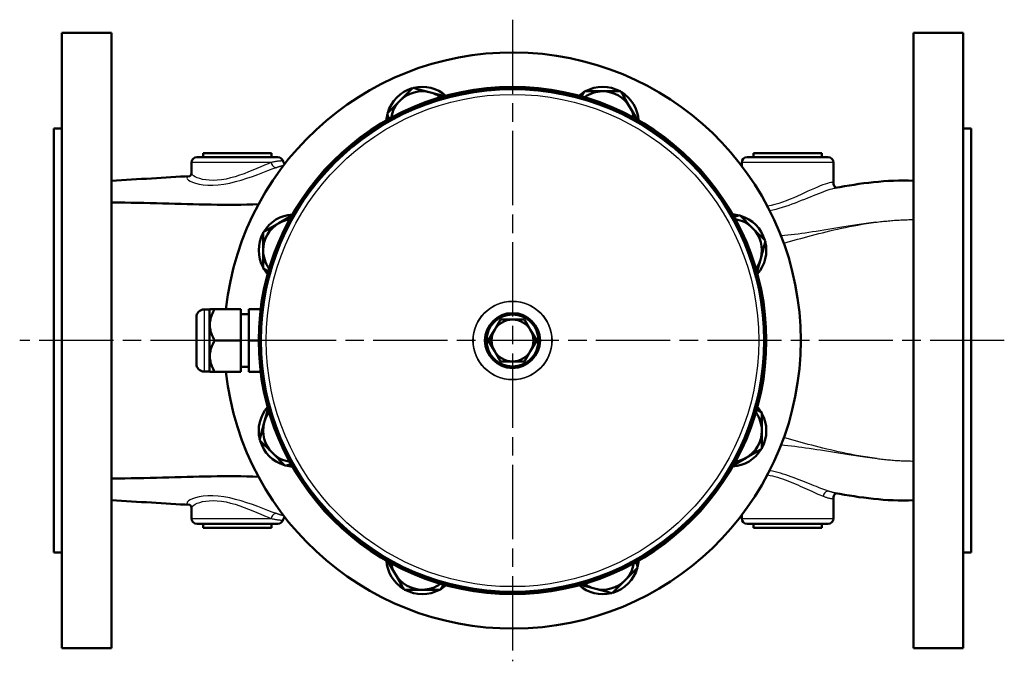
# Model space of a CAD drawing. Header units: millimetres. Extents: x 85 to 931, y 215 to 1219.
# Tile 1 of 5: x 159 to 535, y 215 to 460. Entities that reach past the tile are written whole.
import ezdxf

# ---------------------------------------------------------------- set-up
doc = ezdxf.new("R2010")
doc.units = ezdxf.units.MM
doc.header["$LTSCALE"] = 5
doc.linetypes.add('CHAIN', pattern=[0.3543, 0.2362, -0.0295, 0.0591, -0.0295])
for name, color, linetype, lineweight in [('Mittelpunktmarkierung(DIN)', 4, 'CHAIN', 25), ('Sichtbare Kanten(DIN)', 7, 'Continuous', 50), ('Sichtbare tangentiale Kanten(DIN)', 3, 'Continuous', 25)]:
    doc.layers.add(name, color=color, linetype=linetype, lineweight=lineweight)

msp = doc.modelspace()

# ---------------------------------------------------------------- linework, layer by layer
at = {"layer": 'Mittelpunktmarkierung(DIN)', "linetype": 'CHAIN', "ltscale": 23.990969}
for p, q in [((347.16, 460.37), (347.16, 215.37)), ((534.85, 337.87), (159.09, 337.87))]:
    msp.add_line(p, q, dxfattribs=at)
at = {"layer": 'Sichtbare Kanten(DIN)'}
for p, q in [((175.16, 220.37), (175.16, 455.37)), ((175.16, 455.37), (194.16, 455.37)), ((194.16, 455.37), (194.16, 220.37)), ((500.16, 220.37), (500.16, 455.37)), ((519.16, 455.37), (500.16, 455.37)), ((519.16, 455.37), (519.16, 220.37)), ((304.23, 429.51), (309.13, 434.4)), ((309.13, 434.4), (315.83, 432.61)), ((315.83, 432.61), (321.19, 431.17)), ((373.54, 431.06), (374.67, 433.02)), ((374.67, 433.02), (381.6, 433.02)), ((381.6, 433.02), (388.53, 433.02)), ((388.53, 433.02), (392, 427.02)), ((299.34, 424.61), (304.23, 429.51)), ((392, 427.02), (394.77, 422.21)), ((299.92, 422.42), (299.34, 424.61)), ((172.16, 418.87), (172.16, 256.87)), ((172.16, 418.87), (175.16, 418.87)), ((522.16, 418.87), (519.16, 418.87)), ((522.16, 256.87), (522.16, 418.87)), ((224.66, 405.87), (224.66, 401.87)), ((226.66, 407.87), (257.66, 407.87)), ((229.16, 409.37), (255.16, 409.37)), ((229.16, 409.37), (229.16, 407.87)), ((255.16, 409.37), (255.16, 407.87)), ((434.66, 405.87), (434.66, 404.53)), ((436.66, 407.87), (467.66, 407.87)), ((439.16, 409.37), (465.16, 409.37)), ((439.16, 409.37), (439.16, 407.87)), ((465.16, 409.37), (465.16, 407.87)), ((469.66, 405.87), (469.66, 397.8)), ((258.01, 382.7), (262.82, 385.48)), ((431.71, 385.11), (433.9, 385.7)), ((433.9, 385.7), (438.8, 380.8)), ((252.01, 379.24), (258.01, 382.7)), ((438.8, 380.8), (443.7, 375.9)), ((252.01, 372.31), (252.01, 379.24)), ((443.7, 375.9), (441.9, 369.21)), ((252.01, 365.38), (252.01, 372.31)), ((441.9, 369.21), (440.46, 363.84)), ((253.97, 364.25), (252.01, 365.38)), ((231.51, 349.73), (229.51, 349.73)), ((231.51, 349.73), (231.66, 349.87)), ((231.51, 349.73), (231.51, 326.01)), ((231.66, 349.87), (233.51, 349.87)), ((243.51, 349.87), (233.51, 349.87)), ((243.51, 337.87), (243.51, 349.87)), ((246.51, 349.87), (246.51, 337.87)), ((251.06, 349.87), (246.51, 349.87)), ((226.51, 329.01), (226.51, 346.73)), ((246.51, 347.87), (243.51, 347.87)), ((340.23, 341.87), (342.54, 345.87)), ((342.54, 345.87), (347.16, 345.87)), ((347.16, 345.87), (351.78, 345.87)), ((351.78, 345.87), (354.09, 341.87)), ((337.92, 337.87), (340.23, 341.87)), ((354.09, 341.87), (356.4, 337.87)), ((243.51, 337.87), (233.51, 337.87)), ((243.51, 325.87), (243.51, 337.87)), ((250.31, 337.87), (246.51, 337.87)), ((246.51, 337.87), (246.51, 325.87)), ((340.23, 333.87), (337.92, 337.87)), ((356.4, 337.87), (354.09, 333.87)), ((342.54, 329.87), (340.23, 333.87)), ((354.09, 333.87), (351.78, 329.87)), ((246.51, 327.87), (243.51, 327.87)), ((347.16, 329.87), (342.54, 329.87)), ((351.78, 329.87), (347.16, 329.87)), ((231.51, 326.01), (229.51, 326.01)), ((231.51, 326.01), (231.66, 325.87)), ((233.51, 325.87), (231.66, 325.87)), ((243.51, 325.87), (233.51, 325.87)), ((251.06, 325.87), (246.51, 325.87)), ((252.42, 306.54), (253.86, 311.9)), ((440.35, 311.49), (442.31, 310.36)), ((442.31, 310.36), (442.31, 303.43)), ((250.63, 299.84), (252.42, 306.54)), ((442.31, 303.43), (442.31, 296.5)), ((255.53, 294.94), (250.63, 299.84)), ((260.43, 290.04), (255.53, 294.94)), ((442.31, 296.5), (436.31, 293.04)), ((262.61, 290.63), (260.43, 290.04)), ((436.31, 293.04), (431.5, 290.26)), ((469.66, 269.87), (469.66, 277.96)), ((224.66, 269.87), (224.66, 273.88)), ((434.66, 269.87), (434.66, 271.21)), ((257.66, 267.87), (226.66, 267.87)), ((229.16, 266.37), (229.16, 267.87)), ((255.16, 266.37), (255.16, 267.87)), ((467.66, 267.87), (436.66, 267.87)), ((439.16, 266.37), (439.16, 267.87)), ((465.16, 266.37), (465.16, 267.87)), ((255.16, 266.37), (229.16, 266.37)), ((465.16, 266.37), (439.16, 266.37)), ((172.16, 256.87), (175.16, 256.87)), ((522.16, 256.87), (519.16, 256.87)), ((302.33, 248.72), (299.55, 253.53)), ((394.4, 253.32), (394.99, 251.14)), ((305.79, 242.72), (302.33, 248.72)), ((394.99, 251.14), (390.09, 246.24)), ((320.78, 244.68), (319.65, 242.72)), ((378.5, 243.13), (373.13, 244.57)), ((390.09, 246.24), (385.19, 241.34)), ((312.72, 242.72), (305.79, 242.72)), ((319.65, 242.72), (312.72, 242.72)), ((385.19, 241.34), (378.5, 243.13)), ((175.16, 220.37), (194.16, 220.37)), ((519.16, 220.37), (500.16, 220.37))]:
    msp.add_line(p, q, dxfattribs=at)
at = {"layer": 'Sichtbare Kanten(DIN)', "flags": 128}
for points in [[(259.62, 406.26), (259.71, 405.97), (259.85, 405.69), (260.03, 405.45), (260.22, 405.27)], [(194.16, 398.87), (196.07, 398.99), (197.98, 399.11), (199.89, 399.22), (201.8, 399.33), (203.7, 399.44), (205.59, 399.55), (207.49, 399.66), (209.37, 399.77), (211.25, 399.88), (213.11, 399.98), (214.97, 400.09), (216.81, 400.2), (218.65, 400.31), (220.47, 400.43), (222.28, 400.55), (224.08, 400.67)], [(223.95, 400.59), (223.97, 400.6), (224.04, 400.64), (224.15, 400.72), (224.29, 400.86), (224.43, 401.06), (224.56, 401.3), (224.63, 401.58), (224.66, 401.87)], [(470.31, 396.13), (472.09, 396.46), (473.9, 396.77), (475.71, 397.08), (477.54, 397.37), (479.38, 397.64), (481.23, 397.89), (483.09, 398.12), (484.96, 398.33), (486.84, 398.51), (488.73, 398.67), (490.62, 398.79), (492.52, 398.88), (494.42, 398.93), (496.33, 398.95), (498.25, 398.93), (500.16, 398.87)], [(469.66, 397.8), (469.69, 397.52), (469.77, 397.22), (469.9, 396.93), (470.09, 396.68), (470.3, 396.49), (470.5, 396.35), (470.67, 396.27), (470.8, 396.22)], [(194.16, 390.51), (196.67, 390.52), (199.15, 390.51), (201.61, 390.49), (204.05, 390.46), (206.47, 390.42), (208.88, 390.37), (211.27, 390.31), (213.64, 390.24), (216, 390.17), (218.34, 390.1), (220.67, 390.03), (222.99, 389.97), (225.3, 389.9), (227.6, 389.84), (229.89, 389.79), (232.17, 389.74), (234.44, 389.71), (236.71, 389.69), (238.97, 389.68), (241.23, 389.69), (243.49, 389.71), (245.74, 389.76), (248, 389.82), (250.25, 389.91)], [(233.51, 349.87), (233.2, 349.3), (232.91, 348.76), (232.67, 348.22), (232.45, 347.71), (232.26, 347.2), (232.09, 346.71), (231.96, 346.22), (231.85, 345.74), (231.76, 345.27), (231.7, 344.8), (231.67, 344.34), (231.66, 343.87), (231.67, 343.41), (231.7, 342.94), (231.76, 342.47), (231.85, 342), (231.96, 341.52), (232.09, 341.04), (232.26, 340.54), (232.45, 340.04), (232.67, 339.52), (232.91, 338.99), (233.2, 338.44), (233.51, 337.87)], [(233.51, 337.87), (233.2, 337.3), (232.91, 336.76), (232.67, 336.22), (232.45, 335.71), (232.26, 335.2), (232.09, 334.71), (231.96, 334.22), (231.85, 333.74), (231.76, 333.27), (231.7, 332.8), (231.67, 332.34), (231.66, 331.87), (231.67, 331.41), (231.7, 330.94), (231.76, 330.47), (231.85, 330), (231.96, 329.52), (232.09, 329.04), (232.26, 328.54), (232.45, 328.04), (232.67, 327.52), (232.91, 326.99), (233.2, 326.44), (233.51, 325.87)], [(194.16, 285.23), (196.67, 285.22), (199.15, 285.23), (201.61, 285.25), (204.05, 285.28), (206.47, 285.32), (208.88, 285.38), (211.27, 285.43), (213.64, 285.5), (216, 285.57), (218.34, 285.64), (220.67, 285.71), (222.99, 285.78), (225.3, 285.84), (227.6, 285.9), (229.89, 285.95), (232.17, 286), (234.44, 286.03), (236.71, 286.05), (238.97, 286.06), (241.23, 286.05), (243.49, 286.03), (245.74, 285.98), (248, 285.92), (250.25, 285.83)], [(470.81, 279.53), (470.68, 279.49), (470.5, 279.41), (470.3, 279.27), (470.09, 279.07), (469.9, 278.82), (469.77, 278.54), (469.69, 278.24), (469.66, 277.96)], [(500.16, 276.87), (498.24, 276.81), (496.32, 276.79), (494.4, 276.81), (492.49, 276.87), (490.58, 276.96), (488.68, 277.08), (486.8, 277.24), (484.92, 277.42), (483.05, 277.63), (481.2, 277.86), (479.36, 278.11), (477.53, 278.38), (475.71, 278.67), (473.9, 278.98), (472.1, 279.3), (470.31, 279.63)], [(224.08, 275.07), (222.28, 275.2), (220.46, 275.31), (218.64, 275.43), (216.8, 275.54), (214.95, 275.65), (213.09, 275.76), (211.22, 275.87), (209.35, 275.97), (207.46, 276.08), (205.57, 276.19), (203.68, 276.3), (201.78, 276.41), (199.88, 276.52), (197.97, 276.63), (196.07, 276.75), (194.16, 276.87)], [(224.66, 273.88), (224.63, 274.16), (224.55, 274.44), (224.43, 274.69), (224.29, 274.88), (224.15, 275.02), (224.04, 275.1), (223.97, 275.14), (223.95, 275.15)], [(260.22, 270.48), (260.03, 270.29), (259.85, 270.05), (259.71, 269.78), (259.62, 269.48)]]:
    msp.add_lwpolyline(points, dxfattribs=at)
at = {"layer": 'Sichtbare Kanten(DIN)'}
for radius in [96.85, 96.35, 96.1, 10.5, 9.92]:
    msp.add_circle((347.16, 337.87), radius, dxfattribs=at)
for centre, radius, start, end in [((347.16, 337.87), 110, 186.2629, 173.7371), ((312.72, 421.02), 13.7, 106.1531, 163.8469), ((312.72, 421.02), 12, 75, 135), ((312.72, 421.02), 13.7, 48.7901, 103.8469), ((312.72, 421.02), 12, 54.2282, 75), ((381.6, 421.02), 13.7, 121.1531, 131.2099), ((381.6, 421.02), 12, 90, 125.7718), ((381.6, 421.02), 13.7, 61.1531, 118.8469), ((381.6, 421.02), 12, 30, 90), ((381.6, 421.02), 13.7, 3.7901, 58.8469), ((312.72, 421.02), 12, 135, 170.7718), ((381.6, 421.02), 12, 9.2282, 30), ((312.72, 421.02), 13.7, 166.1531, 176.2099), ((226.66, 405.87), 2, 90, 180), ((257.66, 405.87), 2, 11.2281, 90), ((436.66, 405.87), 2, 90, 180), ((467.66, 405.87), 2, 0, 90), ((264.01, 372.31), 13.7, 93.7901, 148.8469), ((264.01, 372.31), 12, 99.2282, 120), ((430.31, 372.31), 13.7, 76.1531, 86.2099), ((430.31, 372.31), 12, 45, 80.7718), ((430.31, 372.31), 13.7, 16.1531, 73.8469), ((264.01, 372.31), 12, 120, 180), ((430.31, 372.31), 12, 345, 45), ((264.01, 372.31), 13.7, 151.1531, 208.8469), ((264.01, 372.31), 12, 180, 215.7718), ((430.31, 372.31), 13.7, 318.7901, 13.8469), ((430.31, 372.31), 12, 324.2282, 345), ((264.01, 372.31), 13.7, 211.1531, 221.2099), ((229.51, 346.73), 3, 90, 180), ((347.16, 337.87), 8, 90, 150), ((347.16, 337.87), 8, 30, 90), ((347.16, 337.87), 8, 150, 210), ((347.16, 337.87), 8, 330, 30), ((347.16, 337.87), 8, 210, 270), ((347.16, 337.87), 8, 270, 330), ((229.51, 329.01), 3, 180, 270), ((264.01, 303.43), 13.7, 138.7901, 193.8469), ((430.31, 303.43), 13.7, 31.1531, 41.2099), ((264.01, 303.43), 12, 144.2282, 165), ((430.31, 303.43), 12, 0, 35.7718), ((430.31, 303.43), 13.7, 331.1531, 28.8469), ((264.01, 303.43), 12, 165, 225), ((430.31, 303.43), 12, 300, 0), ((264.01, 303.43), 13.7, 196.1531, 253.8469), ((264.01, 303.43), 12, 225, 260.7718), ((430.31, 303.43), 13.7, 273.7901, 328.8469), ((264.01, 303.43), 13.7, 256.1531, 266.2099), ((430.31, 303.43), 12, 279.2282, 300), ((226.66, 269.87), 2, 180, 270), ((257.66, 269.87), 2, 270, 348.7719), ((436.66, 269.87), 2, 180, 270), ((467.66, 269.87), 2, 270, 0), ((312.72, 254.72), 13.7, 183.7901, 238.8469), ((312.72, 254.72), 12, 189.2282, 210), ((381.6, 254.72), 12, 315, 350.7718), ((381.6, 254.72), 13.7, 346.1531, 356.2099), ((312.72, 254.72), 12, 210, 270), ((381.6, 254.72), 13.7, 286.1531, 343.8469), ((312.72, 254.72), 12, 270, 305.7718), ((312.72, 254.72), 13.7, 301.1531, 311.2099), ((381.6, 254.72), 13.7, 228.7901, 283.8469), ((381.6, 254.72), 12, 234.2282, 255), ((381.6, 254.72), 12, 255, 315), ((312.72, 254.72), 13.7, 241.1531, 298.8469)]:
    msp.add_arc(centre, radius, start, end, dxfattribs=at)
at = {"layer": 'Sichtbare tangentiale Kanten(DIN)'}
for p, q in [((255.12, 405.87), (224.66, 405.87)), ((469.66, 405.87), (434.66, 405.87)), ((229.51, 349.73), (229.51, 326.01)), ((224.66, 269.87), (255.12, 269.87)), ((434.66, 269.87), (469.66, 269.87))]:
    msp.add_line(p, q, dxfattribs=at)
at = {"layer": 'Sichtbare tangentiale Kanten(DIN)', "flags": 128}
for points in [[(255.12, 405.87), (253.88, 405.37), (252.54, 404.8), (251.11, 404.18), (249.6, 403.54), (248.03, 402.88), (246.4, 402.22), (244.74, 401.57), (243.03, 400.97), (241.3, 400.41), (239.57, 399.92), (237.84, 399.52), (236.14, 399.22), (234.49, 399.05), (232.93, 398.99), (231.46, 399.03), (230.1, 399.18), (228.87, 399.41), (227.79, 399.7), (226.86, 400.04), (226.08, 400.41), (225.47, 400.79), (225.03, 401.17), (224.75, 401.53), (224.66, 401.87)], [(259.62, 406.26), (259.61, 406.3), (259.58, 406.33), (259.53, 406.35), (259.46, 406.38), (259.38, 406.39), (259.29, 406.41), (259.18, 406.42), (259.05, 406.42), (258.91, 406.42), (258.76, 406.42), (258.59, 406.41), (258.4, 406.4), (258.21, 406.38), (257.99, 406.35), (257.76, 406.33), (257.52, 406.29), (257.27, 406.26), (257, 406.21), (256.72, 406.17), (256.42, 406.12), (256.12, 406.06), (255.79, 406), (255.46, 405.94), (255.12, 405.87)], [(224.06, 400.6), (223.4, 400.44), (223.01, 400.21), (222.9, 399.91), (223.06, 399.54), (223.47, 399.14), (224.14, 398.72), (225.05, 398.32), (226.19, 397.93), (227.55, 397.6), (229.13, 397.36), (230.9, 397.21), (232.82, 397.2), (234.87, 397.32), (237.02, 397.59), (239.22, 398), (241.44, 398.53), (243.65, 399.15), (245.81, 399.83), (247.92, 400.55), (249.96, 401.29), (251.91, 402.02), (253.76, 402.72), (255.47, 403.37), (257.04, 403.93)], [(257.04, 403.93), (257.18, 403.98), (257.32, 404.03), (257.46, 404.08), (257.59, 404.13), (257.73, 404.17), (257.86, 404.22), (257.99, 404.26), (258.12, 404.3), (258.24, 404.34), (258.37, 404.38), (258.49, 404.42), (258.61, 404.46), (258.73, 404.49), (258.84, 404.53), (258.96, 404.56), (259.07, 404.6), (259.18, 404.63), (259.28, 404.66), (259.39, 404.69), (259.49, 404.72), (259.59, 404.74), (259.69, 404.77), (259.78, 404.79), (259.88, 404.82)], [(469.66, 397.8), (469.6, 398), (469.4, 398.14), (469.06, 398.19), (468.6, 398.16), (468.01, 398.05), (467.32, 397.87), (466.51, 397.62), (465.61, 397.3), (464.62, 396.92), (463.55, 396.47), (462.4, 395.97), (461.19, 395.43), (459.93, 394.85), (458.63, 394.25), (457.28, 393.63), (455.9, 393.01), (454.5, 392.4), (453.07, 391.8), (451.63, 391.22), (450.18, 390.68), (448.74, 390.19), (447.3, 389.76), (445.89, 389.4), (444.51, 389.11)], [(445.32, 387.52), (446.53, 387.78), (447.75, 388.07), (448.98, 388.41), (450.22, 388.78), (451.46, 389.17), (452.69, 389.59), (453.91, 390.03), (455.13, 390.48), (456.33, 390.94), (457.51, 391.41), (458.67, 391.87), (459.81, 392.33), (460.92, 392.79), (462, 393.23), (463.05, 393.65), (464.06, 394.06), (465.04, 394.44), (465.96, 394.79), (466.83, 395.1), (467.65, 395.38), (468.41, 395.62), (469.1, 395.82), (469.73, 395.98), (470.28, 396.1)], [(485.79, 383.03), (486.38, 383.1), (486.98, 383.18), (487.58, 383.25), (488.18, 383.31), (488.77, 383.38), (489.37, 383.44), (489.97, 383.5), (490.57, 383.56), (491.17, 383.61), (491.76, 383.66), (492.36, 383.71), (492.96, 383.76), (493.56, 383.8), (494.16, 383.84), (494.76, 383.87), (495.36, 383.91), (495.96, 383.93), (496.56, 383.96), (497.16, 383.98), (497.76, 384), (498.36, 384.02), (498.96, 384.03), (499.56, 384.03), (500.16, 384.04)], [(485.79, 383.03), (483.92, 382.79), (482.1, 382.54), (480.32, 382.29), (478.59, 382.04), (476.9, 381.78), (475.25, 381.51), (473.64, 381.25), (472.06, 380.99), (470.51, 380.73), (468.98, 380.48), (467.48, 380.23), (466, 379.98), (464.55, 379.75), (463.11, 379.52), (461.68, 379.3), (460.28, 379.09), (458.89, 378.89), (457.53, 378.7), (456.17, 378.53), (454.84, 378.36), (453.52, 378.21), (452.21, 378.07), (450.92, 377.94), (449.65, 377.83)], [(450.69, 375.05), (451.98, 375.42), (453.28, 375.79), (454.59, 376.15), (455.9, 376.52), (457.23, 376.88), (458.57, 377.25), (459.92, 377.61), (461.28, 377.97), (462.66, 378.32), (464.05, 378.68), (465.45, 379.03), (466.86, 379.38), (468.3, 379.73), (469.75, 380.07), (471.22, 380.4), (472.71, 380.73), (474.23, 381.06), (475.78, 381.37), (477.36, 381.68), (478.97, 381.97), (480.62, 382.26), (482.3, 382.53), (484.02, 382.79), (485.79, 383.03)], [(486.27, 292.79), (484.47, 293.03), (482.72, 293.29), (481.01, 293.56), (479.34, 293.84), (477.7, 294.14), (476.1, 294.44), (474.53, 294.76), (472.99, 295.08), (471.48, 295.41), (469.99, 295.75), (468.52, 296.1), (467.07, 296.44), (465.64, 296.79), (464.22, 297.15), (462.82, 297.5), (461.43, 297.86), (460.05, 298.22), (458.69, 298.59), (457.33, 298.95), (455.99, 299.32), (454.66, 299.68), (453.34, 300.05), (452.03, 300.42), (450.72, 300.79)], [(449.68, 298), (450.97, 297.89), (452.27, 297.77), (453.59, 297.63), (454.92, 297.47), (456.27, 297.31), (457.64, 297.13), (459.02, 296.94), (460.42, 296.74), (461.84, 296.53), (463.28, 296.31), (464.73, 296.08), (466.21, 295.84), (467.7, 295.6), (469.22, 295.35), (470.76, 295.09), (472.33, 294.83), (473.93, 294.57), (475.57, 294.3), (477.24, 294.04), (478.95, 293.78), (480.71, 293.52), (482.51, 293.27), (484.36, 293.03), (486.27, 292.79)], [(486.27, 292.79), (486.84, 292.72), (487.42, 292.65), (488, 292.59), (488.57, 292.53), (489.15, 292.46), (489.73, 292.41), (490.31, 292.35), (490.89, 292.3), (491.47, 292.25), (492.04, 292.2), (492.62, 292.15), (493.2, 292.11), (493.78, 292.07), (494.36, 292.04), (494.94, 292), (495.52, 291.97), (496.1, 291.95), (496.68, 291.92), (497.26, 291.9), (497.84, 291.88), (498.42, 291.87), (499, 291.86), (499.58, 291.85), (500.16, 291.85)], [(444.52, 286.56), (445.44, 286.38), (446.37, 286.16), (447.33, 285.92), (448.29, 285.65), (449.26, 285.36), (450.24, 285.04), (451.22, 284.69), (452.19, 284.32), (453.16, 283.93), (454.12, 283.52), (455.07, 283.11), (456.02, 282.7), (456.95, 282.28), (457.86, 281.87), (458.76, 281.46), (459.64, 281.06), (460.5, 280.66), (461.34, 280.28), (462.15, 279.91), (462.93, 279.56), (463.68, 279.24), (464.4, 278.93), (465.09, 278.65), (465.74, 278.4)], [(467.73, 280.34), (467.06, 280.57), (466.34, 280.83), (465.6, 281.11), (464.81, 281.42), (464, 281.74), (463.16, 282.08), (462.29, 282.43), (461.39, 282.79), (460.47, 283.17), (459.53, 283.55), (458.57, 283.93), (457.59, 284.32), (456.6, 284.71), (455.6, 285.1), (454.59, 285.48), (453.56, 285.86), (452.53, 286.22), (451.49, 286.56), (450.45, 286.88), (449.41, 287.18), (448.37, 287.46), (447.34, 287.72), (446.32, 287.95), (445.32, 288.15)], [(257.04, 271.81), (255.47, 272.37), (253.76, 273.02), (251.91, 273.72), (249.96, 274.45), (247.92, 275.19), (245.82, 275.91), (243.65, 276.59), (241.44, 277.21), (239.22, 277.74), (237.02, 278.15), (234.87, 278.42), (232.82, 278.54), (230.89, 278.53), (229.13, 278.39), (227.55, 278.14), (226.19, 277.81), (225.06, 277.44), (224.17, 277.05), (223.51, 276.64), (223.1, 276.25), (222.93, 275.88), (223.03, 275.55), (223.39, 275.29), (224.02, 275.11)], [(465.74, 278.4), (466.04, 278.29), (466.33, 278.18), (466.62, 278.08), (466.89, 277.99), (467.15, 277.91), (467.4, 277.84), (467.64, 277.77), (467.87, 277.72), (468.08, 277.67), (468.28, 277.63), (468.47, 277.6), (468.64, 277.57), (468.81, 277.56), (468.95, 277.56), (469.09, 277.56), (469.21, 277.57), (469.31, 277.59), (469.4, 277.62), (469.48, 277.66), (469.55, 277.7), (469.6, 277.75), (469.63, 277.81), (469.65, 277.88), (469.66, 277.96)], [(470.31, 279.63), (470.22, 279.64), (470.13, 279.66), (470.04, 279.68), (469.95, 279.7), (469.86, 279.72), (469.76, 279.74), (469.67, 279.77), (469.57, 279.79), (469.47, 279.82), (469.36, 279.84), (469.26, 279.87), (469.15, 279.9), (469.04, 279.93), (468.93, 279.96), (468.82, 280), (468.71, 280.03), (468.59, 280.07), (468.47, 280.1), (468.35, 280.14), (468.23, 280.18), (468.11, 280.22), (467.99, 280.26), (467.86, 280.3), (467.73, 280.34)], [(224.69, 273.92), (224.79, 274.26), (225.06, 274.62), (225.5, 274.99), (226.1, 275.36), (226.87, 275.71), (227.79, 276.04), (228.87, 276.34), (230.1, 276.56), (231.46, 276.71), (232.93, 276.75), (234.49, 276.69), (236.14, 276.52), (237.84, 276.22), (239.57, 275.82), (241.31, 275.33), (243.04, 274.77), (244.74, 274.16), (246.41, 273.52), (248.03, 272.86), (249.6, 272.2), (251.11, 271.56), (252.54, 270.94), (253.88, 270.37), (255.12, 269.87)], [(259.88, 270.92), (259.79, 270.95), (259.69, 270.97), (259.59, 271), (259.49, 271.02), (259.39, 271.05), (259.29, 271.08), (259.18, 271.11), (259.07, 271.14), (258.96, 271.17), (258.85, 271.21), (258.73, 271.24), (258.61, 271.28), (258.49, 271.32), (258.37, 271.36), (258.25, 271.4), (258.12, 271.44), (257.99, 271.48), (257.86, 271.53), (257.73, 271.57), (257.59, 271.62), (257.46, 271.66), (257.32, 271.71), (257.18, 271.76), (257.04, 271.81)], [(255.12, 269.87), (255.46, 269.8), (255.8, 269.74), (256.12, 269.68), (256.42, 269.62), (256.72, 269.57), (257, 269.53), (257.27, 269.49), (257.53, 269.45), (257.77, 269.42), (257.99, 269.39), (258.2, 269.36), (258.4, 269.35), (258.59, 269.33), (258.76, 269.32), (258.91, 269.32), (259.05, 269.32), (259.18, 269.32), (259.29, 269.33), (259.39, 269.35), (259.47, 269.37), (259.53, 269.39), (259.58, 269.42), (259.61, 269.45), (259.62, 269.48)]]:
    msp.add_lwpolyline(points, dxfattribs=at)
at = {"layer": 'Sichtbare tangentiale Kanten(DIN)'}
for radius in [95.81, 93.99, 15.09, 14.91]:
    msp.add_circle((347.16, 337.87), radius, dxfattribs=at)
for centre, major_axis, ratio, start_param, end_param in [((256.6, 405.87), (0.67, -1.89), 0.720235, 4.462798, 6.119504), ((467.29, 278.4), (0.64, 1.9), 0.758802, 0.130526, 1.820778), ((256.6, 269.87), (0.67, 1.89), 0.720235, 0.163681, 1.820387)]:
    msp.add_ellipse(centre, major_axis=major_axis, ratio=ratio, start_param=start_param, end_param=end_param, dxfattribs=at)

doc.saveas('drawing.dxf')
